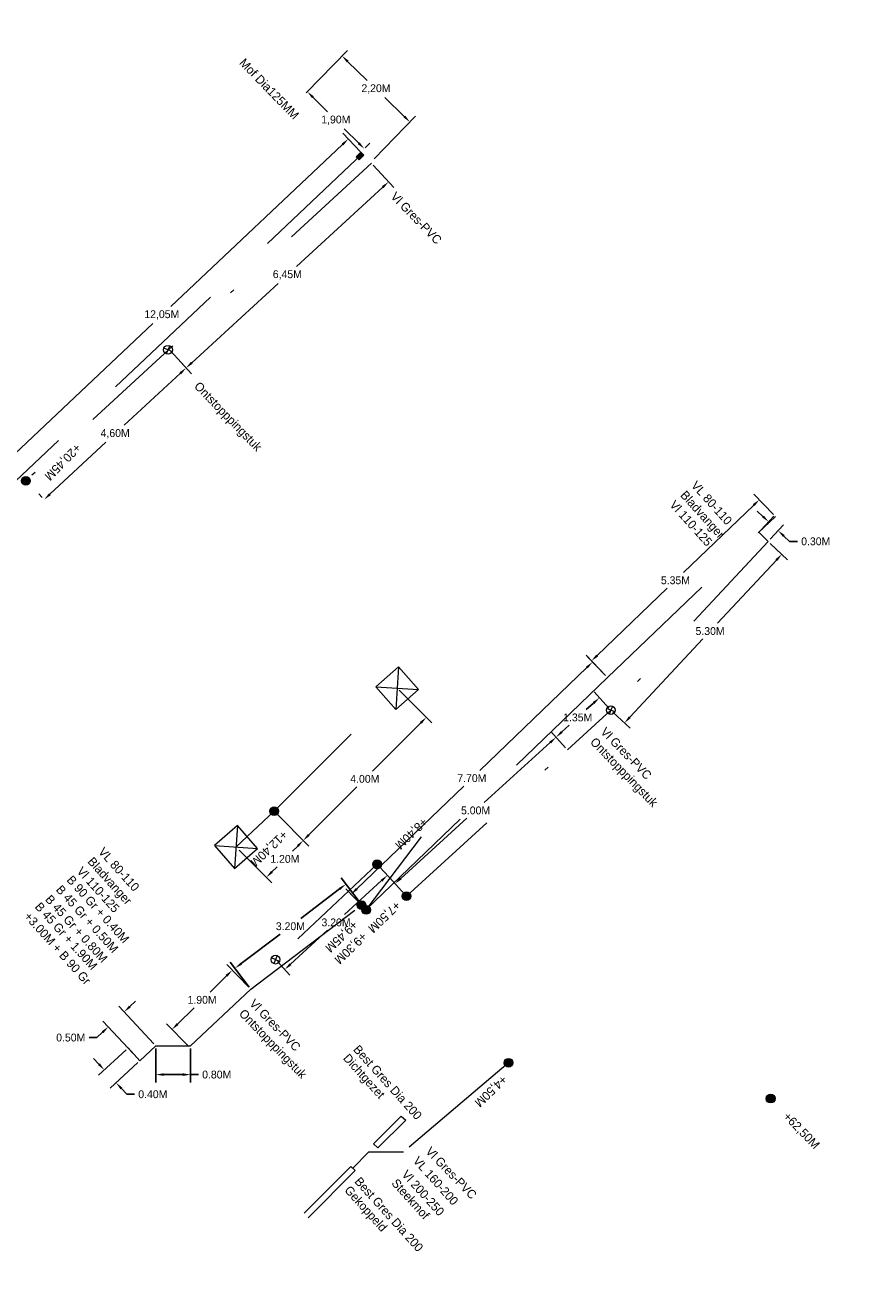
# Model space of a CAD drawing. Header units: inches. Extents: x 0 to 191500, y 0 to 342750.
# Tile 147 of 256: x 186825 to 186844, y 331608 to 331637. Entities that reach past the tile are written whole.
import ezdxf

# ---------------------------------------------------------------- set-up
doc = ezdxf.new("R2010")
doc.units = ezdxf.units.IN
doc.header["$MEASUREMENT"] = 0
for name, pattern in [('RI-HWA_HUISAANSLUITING', [4.8, 3, -1.8]), ('RI-HWA_KOLKAANSLUITING', [4.3, 2.5, -1.8]), ('RI-VWA_HUISAANSLUITING', [6.1, 2.5, -1.8, 0, -1.8])]:
    doc.linetypes.add(name, pattern=pattern)
doc.layers.get('0').update_dxf_attribs({"lineweight": 20})
doc.layers.get('DefPoints').update_dxf_attribs({"lineweight": 20})
for name, color, linetype, lineweight in [('ECW', 150, 'Continuous', 20), ('N-WE-RI-HWA-MAATVOERING-T25', 151, 'Continuous', 20), ('N-WE-RI-HWA_HUISAANSLUITING', 150, 'RI-HWA_HUISAANSLUITING', 20), ('N-WE-RI-HWA_KOLK-S', 150, 'Continuous', 20), ('N-WE-RI-HWA_KOLKAANSLUITING', 150, 'RI-HWA_KOLKAANSLUITING', 20), ('N-WE-RI-INLAAT', 7, 'Continuous', 20), ('N-WE-RI-VWA-MAATVOERING-T25', 30, 'Continuous', 20), ('N-WE-RI-VWA_HUISAANSLUITING', 20, 'RI-VWA_HUISAANSLUITING', 20), ('N-WE-RI-VWA_RIOOLPUT_ONTSTOPPINGSPUT-G', 30, 'Continuous', 20), ('Tekst algemeen', 7, 'Continuous', 20)]:
    doc.layers.add(name, color=color, linetype=linetype, lineweight=lineweight)
doc.dimstyles.get("Standard").update_dxf_attribs({"dimtxt": 0.18, "dimasz": 0.18, "dimexe": 0.18, "dimexo": 0.0625, "dimgap": 0.09, "dimtad": 0, "dimtih": 1, "dimtoh": 1, "dimdec": 4, "dimzin": 0, "dimdsep": 46, "dimtxsty": 'Standard', "dimcen": 0.09, "dimadec": 0, "dimazin": 0, "dimtfac": 1, "dimtdec": 4, "dimtofl": 0, "dimtmove": 0, "dimatfit": 3, "dimfxl": 1, "dimtolj": 1, "dimtzin": 0, "dimarcsym": 0})
picture_1 = doc.add_image_def('image1.ecw', size_in_pixel=(220000, 285000))

# ---------------------------------------------------------------- blocks, each defined once
blk = doc.blocks.new('*D2961')
at = {"layer": 'DefPoints', "color": 0, "transparency": 16777216}
for p in [(186831.196, 331635.38), (186833.62, 331634.755), (186832.756, 331633.865)]:
    blk.add_point(p, dxfattribs=at)
at = {"layer": 'N-WE-RI-VWA-MAATVOERING-T25', "color": 0, "lineweight": -2, "transparency": 16777216}
for p, q in [((186831.239, 331635.425), (186832.185, 331636.399)), ((186832.189, 331636.145), (186832.639, 331635.708)), ((186833.491, 331634.881), (186833.041, 331635.318)), ((186832.799, 331633.91), (186833.746, 331634.884))]:
    blk.add_line(p, q, dxfattribs=at)
at = {"layer": 'N-WE-RI-VWA-MAATVOERING-T25', "color": 0, "transparency": 16777216}
for points in [[(186832.21, 331636.166), (186832.168, 331636.123), (186832.06, 331636.27)], [(186833.512, 331634.902), (186833.47, 331634.859), (186833.62, 331634.755)]]:
    blk.add_solid(points, dxfattribs=at)
at = {"layer": 'N-WE-RI-VWA-MAATVOERING-T25', "color": 0, "transparency": 16777216, "insert": (186832.84, 331635.513), "char_height": 0.18, "attachment_point": 5}
blk.add_mtext('\\A1;2,20M', dxfattribs=at)
blk = doc.blocks.new('*D2962')
at = {"layer": 'DefPoints', "color": 0, "transparency": 16777216}
for p in [(186831.239, 331635.425), (186832.546, 331634.114), (186832.571, 331634.139)]:
    blk.add_point(p, dxfattribs=at)
at = {"layer": 'N-WE-RI-HWA-MAATVOERING-T25', "color": 0, "lineweight": -2, "transparency": 16777216}
for p, q in [((186831.283, 331635.469), (186831.391, 331635.576)), ((186831.391, 331635.322), (186831.723, 331634.989)), ((186832.444, 331634.266), (186832.112, 331634.599)), ((186832.591, 331634.159), (186832.698, 331634.266))]:
    blk.add_line(p, q, dxfattribs=at)
at = {"layer": 'N-WE-RI-HWA-MAATVOERING-T25', "color": 0, "transparency": 16777216}
for points in [[(186831.412, 331635.343), (186831.369, 331635.301), (186831.264, 331635.449)], [(186832.465, 331634.288), (186832.422, 331634.245), (186832.571, 331634.139)]]:
    blk.add_solid(points, dxfattribs=at)
at = {"layer": 'N-WE-RI-HWA-MAATVOERING-T25', "color": 0, "transparency": 16777216, "insert": (186831.917, 331634.794), "char_height": 0.18, "attachment_point": 5}
blk.add_mtext('\\A1;1,90M', dxfattribs=at)
blk = doc.blocks.new('*D2963')
at = {"layer": 'DefPoints', "color": 0, "transparency": 16777216}
for p in [(186832.735, 331633.809), (186828.08, 331629.531), (186828.475, 331629.102)]:
    blk.add_point(p, dxfattribs=at)
at = {"layer": 'N-WE-RI-VWA-MAATVOERING-T25', "color": 0, "lineweight": -2, "transparency": 16777216}
for p, q in [((186832.778, 331633.763), (186833.252, 331633.247)), ((186832.998, 331633.257), (186831.015, 331631.435)), ((186828.607, 331629.223), (186830.59, 331631.045)), ((186828.122, 331629.485), (186828.597, 331628.969))]:
    blk.add_line(p, q, dxfattribs=at)
at = {"layer": 'N-WE-RI-VWA-MAATVOERING-T25', "color": 0, "transparency": 16777216}
for points in [[(186832.977, 331633.279), (186833.018, 331633.235), (186833.13, 331633.379)], [(186828.587, 331629.246), (186828.628, 331629.201), (186828.475, 331629.102)]]:
    blk.add_solid(points, dxfattribs=at)
at = {"layer": 'N-WE-RI-VWA-MAATVOERING-T25', "color": 0, "transparency": 16777216, "insert": (186830.803, 331631.24), "char_height": 0.18, "attachment_point": 5}
blk.add_mtext('\\A1;6,45M', dxfattribs=at)
blk = doc.blocks.new('*D2964')
at = {"layer": 'DefPoints', "color": 0, "transparency": 16777216}
for p in [(186828.475, 331629.102), (186825.212, 331626.079), (186825.212, 331626.079)]:
    blk.add_point(p, dxfattribs=at)
at = {"layer": 'N-WE-RI-VWA-MAATVOERING-T25', "color": 0, "lineweight": -2, "transparency": 16777216}
for p, q in [((186828.432, 331629.148), (186828.353, 331629.234)), ((186828.343, 331628.979), (186827.054, 331627.785)), ((186825.344, 331626.201), (186826.633, 331627.395)), ((186825.17, 331626.124), (186825.09, 331626.211))]:
    blk.add_line(p, q, dxfattribs=at)
at = {"layer": 'N-WE-RI-VWA-MAATVOERING-T25', "color": 0, "transparency": 16777216}
for points in [[(186828.323, 331629.001), (186828.363, 331628.957), (186828.475, 331629.102)], [(186825.324, 331626.223), (186825.365, 331626.179), (186825.212, 331626.079)]]:
    blk.add_solid(points, dxfattribs=at)
at = {"layer": 'N-WE-RI-VWA-MAATVOERING-T25', "color": 0, "transparency": 16777216, "insert": (186826.844, 331627.59), "char_height": 0.18, "attachment_point": 5}
blk.add_mtext('\\A1;4,60M', dxfattribs=at)
blk = doc.blocks.new('*D2965')
at = {"layer": 'DefPoints', "color": 0, "transparency": 16777216}
for p in [(186832.204, 331634.364), (186832.525, 331634.023), (186823.951, 331625.938)]:
    blk.add_point(p, dxfattribs=at)
at = {"layer": 'N-WE-RI-HWA-MAATVOERING-T25', "color": 0, "lineweight": -2, "transparency": 16777216}
for p, q in [((186832.483, 331634.069), (186832.081, 331634.495)), ((186832.073, 331634.24), (186828.124, 331630.516)), ((186823.761, 331626.402), (186827.71, 331630.126)), ((186823.908, 331625.983), (186823.506, 331626.409))]:
    blk.add_line(p, q, dxfattribs=at)
at = {"layer": 'N-WE-RI-HWA-MAATVOERING-T25', "color": 0, "transparency": 16777216}
for points in [[(186832.053, 331634.262), (186832.094, 331634.218), (186832.204, 331634.364)], [(186823.74, 331626.423), (186823.781, 331626.38), (186823.63, 331626.278)]]:
    blk.add_solid(points, dxfattribs=at)
at = {"layer": 'N-WE-RI-HWA-MAATVOERING-T25', "color": 0, "transparency": 16777216, "insert": (186827.917, 331630.321), "char_height": 0.18, "attachment_point": 5}
blk.add_mtext('\\A1;12,05M', dxfattribs=at)
blk = doc.blocks.new('*D2903')
at = {"layer": 'DefPoints', "color": 0, "transparency": 16777216}
for p in [(186833.327, 331621.746), (186830.499, 331618.917), (186831.169, 331618.246)]:
    blk.add_point(p, dxfattribs=at)
at = {"layer": 'N-WE-RI-HWA-MAATVOERING-T25', "color": 0, "lineweight": -2, "transparency": 16777216}
for p, q in [((186833.372, 331621.701), (186834.125, 331620.947)), ((186833.871, 331620.947), (186832.764, 331619.841)), ((186831.297, 331618.374), (186832.404, 331619.481)), ((186830.543, 331618.873), (186831.297, 331618.119))]:
    blk.add_line(p, q, dxfattribs=at)
at = {"layer": 'N-WE-RI-HWA-MAATVOERING-T25', "color": 0, "transparency": 16777216}
for points in [[(186833.85, 331620.969), (186833.892, 331620.926), (186833.998, 331621.075)], [(186831.275, 331618.395), (186831.318, 331618.353), (186831.169, 331618.246)]]:
    blk.add_solid(points, dxfattribs=at)
at = {"layer": 'N-WE-RI-HWA-MAATVOERING-T25', "color": 0, "transparency": 16777216, "insert": (186832.584, 331619.661), "char_height": 0.18, "attachment_point": 5}
blk.add_mtext('\\A1;4.00M', dxfattribs=at)
blk = doc.blocks.new('*D2904')
at = {"layer": 'DefPoints', "color": 0, "transparency": 16777216}
for p in [(186830.499, 331618.917), (186829.651, 331618.069), (186830.321, 331617.398)]:
    blk.add_point(p, dxfattribs=at)
at = {"layer": 'N-WE-RI-HWA-MAATVOERING-T25', "color": 0, "lineweight": -2, "transparency": 16777216}
for p, q in [((186830.543, 331618.873), (186831.297, 331618.119)), ((186831.042, 331618.119), (186830.925, 331618.002)), ((186829.695, 331618.025), (186830.449, 331617.271)), ((186830.449, 331617.526), (186830.565, 331617.642))]:
    blk.add_line(p, q, dxfattribs=at)
at = {"layer": 'N-WE-RI-HWA-MAATVOERING-T25', "color": 0, "transparency": 16777216}
for points in [[(186831.021, 331618.14), (186831.063, 331618.098), (186831.169, 331618.246)], [(186830.427, 331617.547), (186830.47, 331617.505), (186830.321, 331617.398)]]:
    blk.add_solid(points, dxfattribs=at)
at = {"layer": 'N-WE-RI-HWA-MAATVOERING-T25', "color": 0, "transparency": 16777216, "insert": (186830.745, 331617.822), "char_height": 0.18, "attachment_point": 5}
blk.add_mtext('\\A1;1.20M', dxfattribs=at)
blk = doc.blocks.new('*D2905')
at = {"layer": 'DefPoints', "color": 0, "transparency": 16777216}
for p in [(186827.144, 331613.48), (186827.415, 331613.186), (186826.866, 331612.68)]:
    blk.add_point(p, dxfattribs=at)
at = {"layer": 'N-WE-RI-HWA-MAATVOERING-T25', "color": 0, "lineweight": -2, "transparency": 16777216}
for p, q in [((186827.098, 331613.438), (186826.462, 331612.851)), ((186826.472, 331613.106), (186826.35, 331613.238)), ((186827.369, 331613.144), (186826.733, 331612.558)), ((186826.988, 331612.547), (186827.11, 331612.415)), ((186827.11, 331612.415), (186827.29, 331612.415))]:
    blk.add_line(p, q, dxfattribs=at)
at = {"layer": 'N-WE-RI-HWA-MAATVOERING-T25', "color": 0, "transparency": 16777216}
for points in [[(186826.494, 331613.126), (186826.45, 331613.086), (186826.594, 331612.974)], [(186827.01, 331612.568), (186826.966, 331612.527), (186826.866, 331612.68)]]:
    blk.add_solid(points, dxfattribs=at)
at = {"layer": 'N-WE-RI-HWA-MAATVOERING-T25', "color": 0, "transparency": 16777216, "insert": (186827.71, 331612.415), "char_height": 0.18, "attachment_point": 5}
blk.add_mtext('\\A1;0.40M', dxfattribs=at)
blk = doc.blocks.new('*D2906')
at = {"layer": 'DefPoints', "color": 0, "transparency": 16777216}
for p in [(186826.686, 331613.964), (186827.78, 331613.529), (186827.415, 331613.186)]:
    blk.add_point(p, dxfattribs=at)
at = {"layer": 'N-WE-RI-HWA-MAATVOERING-T25', "color": 0, "lineweight": -2, "transparency": 16777216}
for p, q in [((186827.737, 331613.574), (186826.927, 331614.437)), ((186827.181, 331614.429), (186827.313, 331614.552)), ((186827.372, 331613.232), (186826.562, 331614.095)), ((186826.423, 331613.717), (186826.243, 331613.717)), ((186826.554, 331613.84), (186826.423, 331613.717))]:
    blk.add_line(p, q, dxfattribs=at)
at = {"layer": 'N-WE-RI-HWA-MAATVOERING-T25', "color": 0, "transparency": 16777216}
for points in [[(186827.161, 331614.451), (186827.202, 331614.407), (186827.05, 331614.306)], [(186826.534, 331613.862), (186826.575, 331613.818), (186826.686, 331613.964)]]:
    blk.add_solid(points, dxfattribs=at)
at = {"layer": 'N-WE-RI-HWA-MAATVOERING-T25', "color": 0, "transparency": 16777216, "insert": (186825.823, 331613.717), "char_height": 0.18, "attachment_point": 5}
blk.add_mtext('\\A1;0.50M', dxfattribs=at)
blk = doc.blocks.new('*D2907')
at = {"layer": 'DefPoints', "color": 0, "transparency": 16777216}
for p in [(186827.78, 331613.529), (186828.58, 331613.529), (186828.579, 331612.867)]:
    blk.add_point(p, dxfattribs=at)
at = {"layer": 'N-WE-RI-HWA-MAATVOERING-T25', "color": 0, "lineweight": -2, "transparency": 16777216}
for p, q in [((186827.78, 331613.466), (186827.779, 331612.687)), ((186828.58, 331613.466), (186828.579, 331612.687)), ((186827.959, 331612.867), (186828.399, 331612.867)), ((186828.579, 331612.867), (186828.759, 331612.867))]:
    blk.add_line(p, q, dxfattribs=at)
at = {"layer": 'N-WE-RI-HWA-MAATVOERING-T25', "color": 0, "transparency": 16777216}
for points in [[(186827.959, 331612.897), (186827.959, 331612.837), (186827.779, 331612.867)], [(186828.399, 331612.897), (186828.399, 331612.837), (186828.579, 331612.867)]]:
    blk.add_solid(points, dxfattribs=at)
at = {"layer": 'N-WE-RI-HWA-MAATVOERING-T25', "color": 0, "transparency": 16777216, "insert": (186829.179, 331612.867), "char_height": 0.18, "attachment_point": 5}
blk.add_mtext('\\A1;0.80M', dxfattribs=at)
blk = doc.blocks.new('*D2908')
at = {"layer": 'DefPoints', "color": 0, "transparency": 16777216}
for p in [(186829.536, 331615.265), (186829.965, 331614.829), (186828.58, 331613.466)]:
    blk.add_point(p, dxfattribs=at)
at = {"layer": 'N-WE-RI-HWA-MAATVOERING-T25', "color": 0, "lineweight": -2, "transparency": 16777216}
for p, q in [((186829.921, 331614.874), (186829.409, 331615.394)), ((186829.407, 331615.139), (186829.026, 331614.764)), ((186828.279, 331614.029), (186828.66, 331614.404)), ((186828.536, 331613.511), (186828.024, 331614.031))]:
    blk.add_line(p, q, dxfattribs=at)
at = {"layer": 'N-WE-RI-HWA-MAATVOERING-T25', "color": 0, "transparency": 16777216}
for points in [[(186829.386, 331615.16), (186829.428, 331615.118), (186829.536, 331615.265)], [(186828.258, 331614.05), (186828.3, 331614.007), (186828.15, 331613.902)]]:
    blk.add_solid(points, dxfattribs=at)
at = {"layer": 'N-WE-RI-HWA-MAATVOERING-T25', "color": 0, "transparency": 16777216, "insert": (186828.843, 331614.584), "char_height": 0.18, "attachment_point": 5}
blk.add_mtext('\\A1;1.90M', dxfattribs=at)
blk = doc.blocks.new('*D2909')
at = {"layer": 'DefPoints', "color": 0, "transparency": 16777216}
for p in [(186832.511, 331616.76), (186829.6, 331615.31), (186829.965, 331614.829)]:
    blk.add_point(p, dxfattribs=at)
at = {"layer": 'N-WE-RI-HWA-MAATVOERING-T25', "color": 0, "lineweight": -2, "transparency": 16777216}
for p, q in [((186832.473, 331616.81), (186832.037, 331617.384)), ((186832.003, 331617.132), (186831.11, 331616.455)), ((186829.744, 331615.418), (186830.636, 331616.095)), ((186829.927, 331614.879), (186829.491, 331615.453))]:
    blk.add_line(p, q, dxfattribs=at)
at = {"layer": 'N-WE-RI-HWA-MAATVOERING-T25', "color": 0, "transparency": 16777216}
for points in [[(186831.985, 331617.156), (186832.021, 331617.108), (186832.146, 331617.241)], [(186829.725, 331615.442), (186829.762, 331615.395), (186829.6, 331615.31)]]:
    blk.add_solid(points, dxfattribs=at)
at = {"layer": 'N-WE-RI-HWA-MAATVOERING-T25', "color": 0, "transparency": 16777216, "insert": (186830.873, 331616.275), "char_height": 0.18, "attachment_point": 5}
blk.add_mtext('\\A1;3.20M', dxfattribs=at)
blk = doc.blocks.new('*D2910')
at = {"layer": 'DefPoints', "color": 0, "transparency": 16777216}
for p in [(186832.894, 331617.673), (186830.532, 331615.508), (186830.741, 331615.28)]:
    blk.add_point(p, dxfattribs=at)
at = {"layer": 'N-WE-RI-VWA-MAATVOERING-T25', "color": 0, "lineweight": -2, "transparency": 16777216}
for p, q in [((186832.936, 331617.627), (186833.225, 331617.313)), ((186832.97, 331617.324), (186832.118, 331616.543)), ((186830.874, 331615.402), (186831.726, 331616.183)), ((186830.575, 331615.462), (186830.863, 331615.148))]:
    blk.add_line(p, q, dxfattribs=at)
at = {"layer": 'N-WE-RI-VWA-MAATVOERING-T25', "color": 0, "transparency": 16777216}
for points in [[(186832.95, 331617.346), (186832.991, 331617.302), (186833.103, 331617.445)], [(186830.854, 331615.424), (186830.894, 331615.38), (186830.741, 331615.28)]]:
    blk.add_solid(points, dxfattribs=at)
at = {"layer": 'N-WE-RI-VWA-MAATVOERING-T25', "color": 0, "transparency": 16777216, "insert": (186831.922, 331616.363), "char_height": 0.18, "attachment_point": 5}
blk.add_mtext('\\A1;3.20M', dxfattribs=at)
blk = doc.blocks.new('*D2911')
at = {"layer": 'DefPoints', "color": 0, "transparency": 16777216}
for p in [(186841.645, 331625.329), (186842.086, 331625.363), (186841.864, 331625.125)]:
    blk.add_point(p, dxfattribs=at)
at = {"layer": 'N-WE-RI-VWA-MAATVOERING-T25', "color": 0, "lineweight": -2, "transparency": 16777216}
for p, q in [((186841.736, 331625.691), (186841.604, 331625.813)), ((186841.687, 331625.375), (186841.99, 331625.699)), ((186841.906, 331625.17), (186842.209, 331625.495)), ((186842.218, 331625.24), (186842.35, 331625.118)), ((186842.35, 331625.118), (186842.53, 331625.118))]:
    blk.add_line(p, q, dxfattribs=at)
at = {"layer": 'N-WE-RI-VWA-MAATVOERING-T25', "color": 0, "transparency": 16777216}
for points in [[(186841.756, 331625.712), (186841.715, 331625.669), (186841.867, 331625.568)], [(186842.238, 331625.262), (186842.197, 331625.219), (186842.086, 331625.363)]]:
    blk.add_solid(points, dxfattribs=at)
at = {"layer": 'N-WE-RI-VWA-MAATVOERING-T25', "color": 0, "transparency": 16777216, "insert": (186842.95, 331625.118), "char_height": 0.18, "attachment_point": 5}
blk.add_mtext('\\A1;0.30M', dxfattribs=at)
blk = doc.blocks.new('*D2912')
at = {"layer": 'DefPoints', "color": 0, "transparency": 16777216}
for p in [(186841.854, 331625.114), (186838.237, 331621.239), (186838.552, 331620.945)]:
    blk.add_point(p, dxfattribs=at)
at = {"layer": 'N-WE-RI-VWA-MAATVOERING-T25', "color": 0, "lineweight": -2, "transparency": 16777216}
for p, q in [((186841.899, 331625.071), (186842.3, 331624.697)), ((186842.045, 331624.689), (186840.689, 331623.236)), ((186838.675, 331621.077), (186840.353, 331622.876)), ((186838.283, 331621.196), (186838.684, 331620.823))]:
    blk.add_line(p, q, dxfattribs=at)
at = {"layer": 'N-WE-RI-VWA-MAATVOERING-T25', "color": 0, "transparency": 16777216}
for points in [[(186842.023, 331624.709), (186842.067, 331624.668), (186842.168, 331624.82)], [(186838.653, 331621.098), (186838.697, 331621.057), (186838.552, 331620.945)]]:
    blk.add_solid(points, dxfattribs=at)
at = {"layer": 'N-WE-RI-VWA-MAATVOERING-T25', "color": 0, "transparency": 16777216, "insert": (186840.521, 331623.056), "char_height": 0.18, "attachment_point": 5}
blk.add_mtext('\\A1;5.30M', dxfattribs=at)
blk = doc.blocks.new('*D2913')
at = {"layer": 'DefPoints', "color": 0, "transparency": 16777216}
for p in [(186838.237, 331621.239), (186836.98, 331620.618), (186837.24, 331620.332)]:
    blk.add_point(p, dxfattribs=at)
at = {"layer": 'N-WE-RI-VWA-MAATVOERING-T25', "color": 0, "lineweight": -2, "transparency": 16777216}
for p, q in [((186838.195, 331621.285), (186837.856, 331621.658)), ((186837.844, 331621.404), (186837.676, 331621.252)), ((186837.198, 331620.378), (186836.859, 331620.751)), ((186837.113, 331620.739), (186837.28, 331620.892))]:
    blk.add_line(p, q, dxfattribs=at)
at = {"layer": 'N-WE-RI-VWA-MAATVOERING-T25', "color": 0, "transparency": 16777216}
for points in [[(186837.824, 331621.426), (186837.864, 331621.382), (186837.977, 331621.525)], [(186837.093, 331620.762), (186837.133, 331620.717), (186836.98, 331620.618)]]:
    blk.add_solid(points, dxfattribs=at)
at = {"layer": 'N-WE-RI-VWA-MAATVOERING-T25', "color": 0, "transparency": 16777216, "insert": (186837.478, 331621.072), "char_height": 0.18, "attachment_point": 5}
blk.add_mtext('\\A1;1.35M', dxfattribs=at)
blk = doc.blocks.new('*D2914')
at = {"layer": 'DefPoints', "color": 0, "transparency": 16777216}
for p in [(186837.24, 331620.332), (186833.28, 331617.255), (186833.54, 331616.968)]:
    blk.add_point(p, dxfattribs=at)
at = {"layer": 'N-WE-RI-VWA-MAATVOERING-T25', "color": 0, "lineweight": -2, "transparency": 16777216}
for p, q in [((186837.198, 331620.378), (186836.859, 331620.751)), ((186836.846, 331620.497), (186835.328, 331619.116)), ((186833.413, 331617.376), (186834.932, 331618.756)), ((186833.498, 331617.015), (186833.159, 331617.388))]:
    blk.add_line(p, q, dxfattribs=at)
at = {"layer": 'N-WE-RI-VWA-MAATVOERING-T25', "color": 0, "transparency": 16777216}
for points in [[(186836.826, 331620.519), (186836.867, 331620.475), (186836.98, 331620.618)], [(186833.393, 331617.398), (186833.433, 331617.354), (186833.28, 331617.255)]]:
    blk.add_solid(points, dxfattribs=at)
at = {"layer": 'N-WE-RI-VWA-MAATVOERING-T25', "color": 0, "transparency": 16777216, "insert": (186835.13, 331618.936), "char_height": 0.18, "attachment_point": 5}
blk.add_mtext('\\A1;5.00M', dxfattribs=at)
blk = doc.blocks.new('*D2915')
at = {"layer": 'DefPoints', "color": 0, "transparency": 16777216}
for p in [(186837.819, 331622.345), (186838.163, 331621.988), (186832.613, 331616.65)]:
    blk.add_point(p, dxfattribs=at)
at = {"layer": 'N-WE-RI-HWA-MAATVOERING-T25', "color": 0, "lineweight": -2, "transparency": 16777216}
for p, q in [((186838.12, 331622.033), (186837.694, 331622.475)), ((186837.689, 331622.221), (186835.231, 331619.857)), ((186832.399, 331617.133), (186834.857, 331619.497)), ((186832.57, 331616.695), (186832.144, 331617.138))]:
    blk.add_line(p, q, dxfattribs=at)
at = {"layer": 'N-WE-RI-HWA-MAATVOERING-T25', "color": 0, "transparency": 16777216}
for points in [[(186837.669, 331622.242), (186837.71, 331622.199), (186837.819, 331622.345)], [(186832.378, 331617.155), (186832.419, 331617.111), (186832.269, 331617.008)]]:
    blk.add_solid(points, dxfattribs=at)
at = {"layer": 'N-WE-RI-HWA-MAATVOERING-T25', "color": 0, "transparency": 16777216, "insert": (186835.044, 331619.677), "char_height": 0.18, "attachment_point": 5}
blk.add_mtext('\\A1;7.70M', dxfattribs=at)
blk = doc.blocks.new('*D2916')
at = {"layer": 'DefPoints', "color": 0, "transparency": 16777216}
for p in [(186841.655, 331626.076), (186842.023, 331625.692), (186838.163, 331621.988)]:
    blk.add_point(p, dxfattribs=at)
at = {"layer": 'N-WE-RI-HWA-MAATVOERING-T25', "color": 0, "lineweight": -2, "transparency": 16777216}
for p, q in [((186841.98, 331625.737), (186841.53, 331626.206)), ((186841.525, 331625.951), (186839.913, 331624.403)), ((186837.925, 331622.496), (186839.538, 331624.043)), ((186838.12, 331622.033), (186837.671, 331622.501))]:
    blk.add_line(p, q, dxfattribs=at)
at = {"layer": 'N-WE-RI-HWA-MAATVOERING-T25', "color": 0, "transparency": 16777216}
for points in [[(186841.504, 331625.973), (186841.546, 331625.93), (186841.655, 331626.076)], [(186837.904, 331622.517), (186837.946, 331622.474), (186837.795, 331622.371)]]:
    blk.add_solid(points, dxfattribs=at)
at = {"layer": 'N-WE-RI-HWA-MAATVOERING-T25', "color": 0, "transparency": 16777216, "insert": (186839.725, 331624.223), "char_height": 0.18, "attachment_point": 5}
blk.add_mtext('\\A1;5.35M', dxfattribs=at)
blk = doc.blocks.new('A$C2C270354')
h = blk.add_hatch(color=256)
h.dxf.hatch_style = 1
edge = h.paths.add_edge_path()
edge.add_arc((0, 0), 0.1, 0, 360)
blk.add_circle((0, 0), 0.1)

msp = doc.modelspace()

# ---------------------------------------------------------------- hatches: boundary and pattern name
at = {"layer": 'N-WE-RI-HWA_HUISAANSLUITING'}
h = msp.add_hatch(color=256, dxfattribs=at)
h.paths.add_polyline_path([(186832.52547, 331634.02313), (186832.4898, 331634.05818), (186832.38361, 331633.95225), (186832.41627, 331633.92016)])
h.paths.add_polyline_path([(186832.56114, 331633.98809), (186832.52547, 331634.02313), (186832.41627, 331633.92016), (186832.45494, 331633.88216)])

# ---------------------------------------------------------------- linework, layer by layer
for p, q in [((186832.38361, 331633.95225), (186832.49001, 331634.05838)), ((186832.4898, 331634.05818), (186832.56114, 331633.98809)), ((186832.52547, 331634.02313), (186823.95072, 331625.93762)), ((186832.38361, 331633.95225), (186832.45494, 331633.88216)), ((186832.45494, 331633.88216), (186832.56074, 331633.98769)), ((186838.16343, 331621.98752), (186842.02304, 331625.69237)), ((186832.60847, 331616.65532), (186838.16343, 331621.98752)), ((186829.96483, 331614.82895), (186832.51078, 331616.76005)), ((186828.57952, 331613.5286), (186829.96483, 331614.82895)), ((186827.14372, 331613.48044), (186827.41497, 331613.18647)), ((186827.41497, 331613.18647), (186827.77952, 331613.52866)), ((186827.77952, 331613.52866), (186828.57952, 331613.5286)), ((186835.88706, 331613.14021), (186833.46929, 331611.0873, 8.74242)), ((186832.66929, 331611.08737, 8.74242), (186832.30805, 331610.71364, 57.179)), ((186833.46929, 331611.0873, 8.74242), (186832.66929, 331611.08737, 8.74242))]:
    msp.add_line(p, q, dxfattribs=at)
at = {"layer": 'N-WE-RI-HWA_KOLK-S'}
for p, q in [((186833.35959, 331622.23692), (186832.83592, 331621.77778)), ((186833.35959, 331622.23692), (186833.29506, 331621.2541)), ((186833.81873, 331621.71325), (186833.35959, 331622.23692)), ((186832.83592, 331621.77778), (186833.81873, 331621.71325)), ((186832.83592, 331621.77778), (186833.29506, 331621.2541)), ((186833.29506, 331621.2541), (186833.81873, 331621.71325)), ((186829.65483, 331618.5887), (186829.13115, 331618.12955)), ((186829.65483, 331618.5887), (186829.5903, 331617.60588)), ((186830.11397, 331618.06503), (186829.65483, 331618.5887)), ((186829.13115, 331618.12955), (186830.11397, 331618.06503)), ((186829.13115, 331618.12955), (186829.5903, 331617.60588)), ((186829.5903, 331617.60588), (186830.11397, 331618.06503))]:
    msp.add_line(p, q, dxfattribs=at)
at = {"layer": 'N-WE-RI-HWA_KOLKAANSLUITING'}
for q in [(186833.32732, 331621.74551), (186829.62256, 331618.09729)]:
    msp.add_line((186830.49866, 331618.91732), q, dxfattribs=at)
at = {"layer": 'N-WE-RI-VWA-MAATVOERING-T25'}
msp.add_line((186832.6131, 331616.65035), (186833.8877, 331618.33082), dxfattribs=at)
at = {"layer": 'N-WE-RI-VWA_HUISAANSLUITING'}
for p, q in [((186832.73545, 331633.80888), (186824.79348, 331626.50982)), ((186841.64472, 331625.32922), (186841.85351, 331625.1138)), ((186841.85351, 331625.1138), (186838.23744, 331621.23901)), ((186837.23984, 331620.33201), (186838.23744, 331621.23901)), ((186833.54029, 331616.96848), (186837.23984, 331620.33201)), ((186832.86555, 331617.6981), (186830.53239, 331615.50803))]:
    msp.add_line(p, q, dxfattribs=at)
at = {"layer": 'N-WE-RI-VWA_RIOOLPUT_ONTSTOPPINGSPUT-G'}
for p, q in [((186828.15127, 331629.48219), (186827.96711, 331629.5602)), ((186828.09819, 331629.61327), (186828.02018, 331629.42911)), ((186838.32952, 331621.2), (186838.14536, 331621.27801)), ((186838.27645, 331621.33109), (186838.19844, 331621.14693)), ((186830.62447, 331615.46903), (186830.44031, 331615.54704)), ((186830.5714, 331615.60011), (186830.49339, 331615.41595))]:
    msp.add_line(p, q, dxfattribs=at)
for centre in [(186828.05919, 331629.52119), (186838.23744, 331621.23901), (186830.53239, 331615.50803)]:
    msp.add_circle(centre, 0.1, dxfattribs=at)
at = {"layer": 'Tekst algemeen'}
for p, q in [((186833.42104, 331611.9144), (186832.78207, 331611.27606)), ((186833.52545, 331611.82249), (186832.88634, 331611.18402)), ((186833.42104, 331611.9144), (186833.52545, 331611.82249)), ((186832.78191, 331611.2762, 0.24957), (186832.88634, 331611.18402)), ((186832.26093, 331610.75544), (186831.18589, 331609.68147)), ((186832.36429, 331610.66249), (186831.2789, 331609.57819)), ((186832.26093, 331610.75544), (186832.36429, 331610.66249))]:
    msp.add_line(p, q, dxfattribs=at)

# ---------------------------------------------------------------- block references
at = {"layer": 'N-WE-RI-INLAAT', "rotation": 311.4301972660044}
for p in [(186824.79348, 331626.50982), (186830.49866, 331618.91732), (186832.86555, 331617.6981), (186832.51078, 331616.76005), (186833.54029, 331616.96848), (186832.6131, 331616.65035), (186832.6131, 331616.65035), (186835.88706, 331613.14021), (186841.91371, 331612.31458)]:
    msp.add_blockref('A$C2C270354', p, dxfattribs=at)

# ---------------------------------------------------------------- texts
at = {"layer": 'N-WE-RI-HWA-MAATVOERING-T25'}
for s, rotation, p in [('+12,40M', 223.866334, (186830.69279, 331618.49458)), ('+9,45M', 223.866334, (186832.30396, 331616.42223)), ('+9,30M', 223.866334, (186832.51663, 331616.15275)), ('+4,50M', 223.866334, (186835.73847, 331612.86839)), ('+62,50M', 314.116623, (186842.18737, 331611.88907))]:
    msp.add_text(s, height=0.2, rotation=rotation, dxfattribs=at).set_placement(p)
at = {"layer": 'N-WE-RI-VWA-MAATVOERING-T25'}
for s, rotation, p in [('+20,45M', 225.430731, (186825.94032, 331627.38306)), ('+8,40M', 223.866334, (186833.90994, 331618.78638)), ('+7,50M', 223.866334, (186833.28947, 331616.86942))]:
    msp.add_text(s, height=0.2, rotation=rotation, dxfattribs=at).set_placement(p)
at = {"layer": 'Tekst algemeen'}
for s, rotation, p in [('Mof Dia125MM', 314.098581, (186829.68365, 331636.09621)), ('Vl Gres-PVC', 314.098581, (186833.16232, 331633.02603)), ('Ontstopppingstuk', 314.098581, (186828.64558, 331628.66721)), ('VL 80-110', 311.977479, (186840.07145, 331626.3939)), ('Bladvanger', 311.977479, (186839.82364, 331626.17095)), ('Vl 110-125', 311.977479, (186839.57584, 331625.94801)), ('Vl Gres-PVC', 314.098581, (186837.98822, 331620.72641)), ('Ontstopppingstuk', 314.098581, (186837.74884, 331620.49445)), ('VL 80-110', 311.977479, (186826.44469, 331617.97553)), ('Bladvanger', 311.977479, (186826.19689, 331617.75258)), ('Vl 110-125', 311.977479, (186825.94909, 331617.52964)), ('B 45 Gr + 0.50M', 311.977479, (186825.46926, 331617.10645)), ('B 90 Gr + 0.40M', 311.977479, (186825.71706, 331617.32939)), ('B 45 Gr + 0.80M', 311.977479, (186825.22146, 331616.8835)), ('B 45 Gr + 1.90M', 311.977479, (186824.98418, 331616.71416)), ('+3.00M + B 90 Gr', 311.977479, (186824.73638, 331616.49121)), ('Vl Gres-PVC', 314.098581, (186829.91614, 331614.48457)), ('Ontstopppingstuk', 314.098581, (186829.67676, 331614.25261)), ('Best Gres Dia 200', 311.977479, (186832.30343, 331613.43411)), ('Dichtgezet', 311.977479, (186832.07141, 331613.23386)), ('Vl Gres-PVC', 314.098581, (186833.96572, 331611.08734)), ('VL 160-200', 311.977479, (186833.67735, 331610.87388)), ('Best Gres Dia 200', 311.977479, (186832.33429, 331610.40133)), ('Vl 200-250', 311.977479, (186833.41668, 331610.5621)), ('Gekoppeld', 311.977479, (186832.10227, 331610.20109)), ('Steekmof', 311.977479, (186833.18465, 331610.36185))]:
    msp.add_text(s, height=0.2, rotation=rotation, dxfattribs=at).set_placement(p)

# ---------------------------------------------------------------- dimensions: what is measured, and where the dimension line sits
at = {"layer": 'N-WE-RI-HWA-MAATVOERING-T25'}
for p1, p2, distance, text, picture, middle in [((186831.23911, 331635.42494), (186832.54626, 331634.1145), 0.03453, '1,90M', '*D2962', (186831.91714, 331634.7941)), ((186823.95072, 331625.93762), (186832.52547, 331634.02313), 0.46802, '12,05M', '*D2965', (186827.91701, 331630.32089)), ((186838.16343, 331621.98752), (186842.02304, 331625.69237), 0.53156, '5.35M', '*D2916', (186839.72513, 331624.22342)), ((186832.6131, 331616.65035), (186838.16343, 331621.98752), 0.49657, '7.70M', '*D2915', (186835.04408, 331619.67687)), ((186833.32732, 331621.74551), (186830.49866, 331618.91732), 0.94863, '4.00M', '*D2903', (186832.58372, 331619.66058)), ((186830.49866, 331618.91732), (186829.65052, 331618.06933), 0.94863, '1.20M', '*D2904', (186830.74531, 331617.82249)), ((186832.51078, 331616.76005), (186829.96483, 331614.82895), -0.60337, '3.20M', '*D2909', (186830.87318, 331616.27522)), ((186828.57952, 331613.4661), (186829.96483, 331614.82895), 0.61211, '1.90M', '*D2908', (186828.8429, 331614.58387)), ((186827.77952, 331613.52866), (186827.41497, 331613.18647), -1.06582, '0.50M', '*D2906', (186825.82305, 331613.71718)), ((186827.14372, 331613.48044), (186827.41497, 331613.18647), -0.74747, '0.40M', '*D2905', (186827.70974, 331612.415)), ((186827.77952, 331613.52866), (186828.57952, 331613.5286), -0.66128, '0.80M', '*D2907', (186829.17947, 331612.8673))]:
    dim = msp.add_aligned_dim(p1=p1, p2=p2, distance=distance, text=text, dimstyle='Standard', override={"dimtxsty": 'Standard'}, dxfattribs=at)
    dim.commit()
    dim.dimension.update_dxf_attribs({"geometry": picture, "text_midpoint": middle})
at = {"layer": 'N-WE-RI-VWA-MAATVOERING-T25'}
for p1, p2, distance, text, picture, middle in [((186831.19557, 331635.3801), (186832.75568, 331633.86496), 1.24086, '2,20M', '*D2961', (186832.84012, 331635.51268)), ((186832.73545, 331633.80888), (186828.08011, 331629.53139), 0.58358, '6,45M', '*D2963', (186830.80263, 331631.24041)), ((186828.47495, 331629.10167), (186825.21241, 331626.07856), 0, '4,60M', '*D2964', (186826.84368, 331627.59012)), ((186841.64472, 331625.32922), (186841.86377, 331625.12479), 0.32624, '0.30M', '*D2911', (186842.94955, 331625.11768)), ((186838.23744, 331621.23901), (186837.23984, 331620.33201), -0.38684, '1.35M', '*D2913', (186837.47841, 331621.07174)), ((186837.23984, 331620.33201), (186833.54029, 331616.96848), -0.38684, '5.00M', '*D2914', (186835.12983, 331618.93647)), ((186832.89424, 331617.67321), (186830.53239, 331615.50803), 0.30903, '3.20M', '*D2910', (186831.92214, 331616.36283))]:
    dim = msp.add_aligned_dim(p1=p1, p2=p2, distance=distance, text=text, dimstyle='Standard', override={"dimtxsty": 'Standard'}, dxfattribs=at)
    dim.commit()
    dim.dimension.update_dxf_attribs({"geometry": picture, "text_midpoint": middle})
dim = msp.add_linear_dim(base=(186838.55198, 331620.94547), p1=(186841.85351, 331625.1138), p2=(186838.23744, 331621.23901), angle=226.978127, text='5.30M', dimstyle='Standard', override={"dimtxsty": 'Standard'}, dxfattribs=at)
dim.commit()
dim.dimension.update_dxf_attribs({"geometry": '*D2912', "text_midpoint": (186840.52148, 331623.05588), "dimtype": 161})

# ---------------------------------------------------------------- pictures from other files: only their frames are drawn
at = {"layer": 'ECW'}
image = msp.add_image(picture_1, insert=(180500, 328500), size_in_units=(11000, 14250), dxfattribs=at)
image.dxf.flags = 7

doc.saveas('drawing.dxf')
